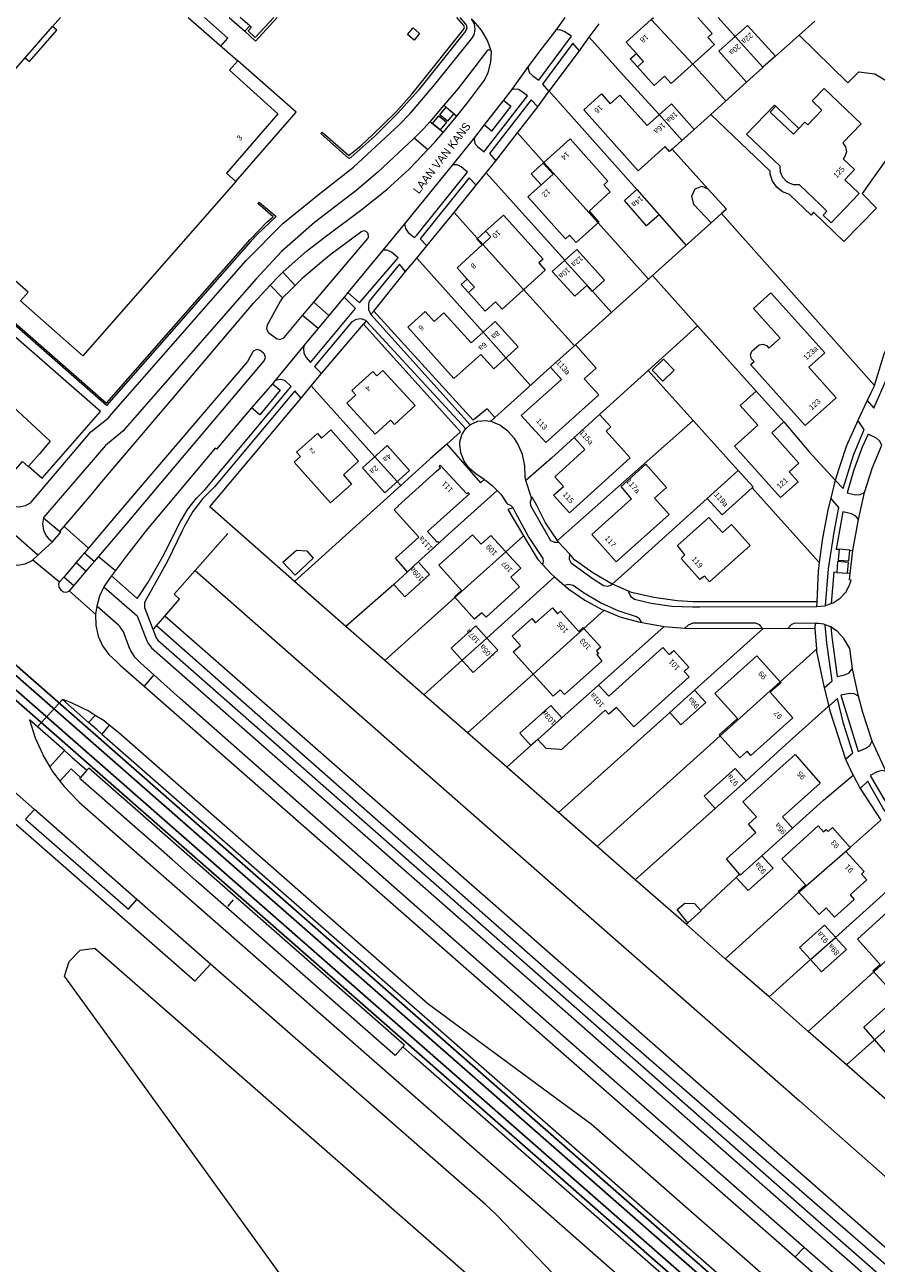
# Model space of a CAD drawing. Header units: metres. Extents: x 83575 to 86200, y 450600 to 453750.
# Tile 23 of 94: x 84604 to 84762, y 451069 to 451299. Entities that reach past the tile are written whole.
import ezdxf
from ezdxf.enums import TextEntityAlignment as Align

# ---------------------------------------------------------------- set-up
doc = ezdxf.new("R2010")
doc.units = ezdxf.units.M
for name, color, linetype, lineweight in [('gw-bs-grondwerklijn', 253, 'Continuous', 18), ('kd-bs-kadastralegrens', 253, 'Continuous', 18), ('og-bs-bebouwing', 253, 'Continuous', 18), ('og-bs-huisnummer', 253, 'Continuous', 18), ('og-bs-spoor HTM', 253, 'Continuous', 25), ('og-bs-straatnaam', 253, 'Continuous', 25), ('vh-bs-randverharding', 253, 'Continuous', 18)]:
    doc.layers.add(name, color=color, linetype=linetype, lineweight=lineweight)
doc.styles.add('Styledgn001', font='dgn001.shx')

msp = doc.modelspace()

# ---------------------------------------------------------------- linework, layer by layer
at = {"layer": 'gw-bs-grondwerklijn'}
for p, q in [((84750.2, 451299.3), (84747.27, 451296.71)), ((84700.91, 451286.34), (84706.54, 451293.85)), ((84700.89, 451286.31), (84700.91, 451286.34)), ((84695.04, 451278.6), (84698.8, 451283.41)), ((84730.92, 451282.03), (84727.85, 451279.25)), ((84678.4, 451275.49), (84675.85, 451277.65)), ((84691, 451273.43), (84695.04, 451278.6)), ((84723.76, 451275.59), (84730.36, 451268.25)), ((84683.27, 451263.85), (84687.35, 451268.9)), ((84678.24, 451257.63), (84683.27, 451263.85)), ((84732.92, 451263.66), (84761.28, 451231.73)), ((84668.39, 451245.56), (84674.26, 451252.88)), ((84668.39, 451245.56), (84667.85, 451244.89)), ((84658.69, 451233.94), (84666.46, 451243.12)), ((84666.98, 451243.73), (84666.46, 451243.12)), ((84702.68, 451202.68), (84702.49, 451202.97)), ((84756.7, 451201.18), (84754.71, 451201.35)), ((84635.22, 451197.42), (84707.22, 451134.25)), ((84663.21, 451187.05), (84653.69, 451195.39)), ((84754.26, 451197.08), (84756.25, 451196.9)), ((84750.55, 451191.58), (84750.49, 451190.73)), ((84705.69, 451118.78), (84628.05, 451187.14)), ((84670.44, 451180.73), (84663.21, 451187.05)), ((84726.1, 451186.71), (84740.52, 451186.65)), ((84750.28, 451187.6), (84750.22, 451186.68)), ((84677.7, 451174.38), (84670.44, 451180.73)), ((84685.79, 451167.29), (84677.7, 451174.38)), ((84610.65, 451173.49), (84615.48, 451169.2)), ((84610.99, 451164.02), (84606.01, 451168.41)), ((84693.07, 451160.92), (84685.79, 451167.29)), ((84702.63, 451152.56), (84693.07, 451160.92)), ((84758.62, 451157), (84762.42, 451151.13)), ((84709.84, 451146.25), (84702.63, 451152.56)), ((84716.9, 451140.05), (84709.84, 451146.25)), ((84726.33, 451131.79), (84716.9, 451140.05)), ((84733.6, 451125.41), (84726.33, 451131.79)), ((84741.71, 451118.31), (84733.6, 451125.41)), ((84788.81, 451046.47), (84705.69, 451118.78)), ((84749, 451111.91), (84741.71, 451118.31)), ((84756.07, 451105.72), (84749, 451111.91)), ((84764.13, 451098.67), (84756.07, 451105.72)), ((84746.57, 451070.09), (84748.24, 451071.86))]:
    msp.add_line(p, q, dxfattribs=at)
for points in [[(84747.27, 451296.71), (84756.34, 451287.87), (84758.4, 451289.93), (84761.32, 451289.57), (84772.81, 451282.65)], [(84528.45, 451290.78), (84540.89, 451280.38), (84562.93, 451261.3), (84590.32, 451238.1), (84608.37, 451221.42)], [(84778.54, 451268.74), (84771.75, 451272.01), (84766.28, 451277.61), (84761.4, 451270.74), (84759, 451267.35), (84761.62, 451264.64), (84755.58, 451258.46), (84749.98, 451263.87), (84749.51, 451263.35), (84745.49, 451267.15), (84744.22, 451267.66), (84743.15, 451268.51), (84742.37, 451269.63), (84741.95, 451270.93), (84741.89, 451271.51), (84730.92, 451282.03)], [(84761.28, 451231.73), (84763.09, 451237.64), (84768.08, 451248.29), (84773.58, 451259.27), (84778.54, 451268.74)], [(84690.86, 451225.82), (84689.42, 451227.44), (84686.81, 451225.31), (84668.39, 451245.56)], [(84666.46, 451243.12), (84684.45, 451223.15), (84681.91, 451220.88)], [(84761.28, 451231.73), (84760.57, 451230.4), (84759.9, 451228.97)], [(84653.69, 451195.39), (84638, 451209.23), (84654.89, 451229.4)], [(84690.04, 451225.1), (84690.1, 451225.15), (84690.86, 451225.82)], [(84758.18, 451225.24), (84755.99, 451220.43), (84753.97, 451214.2)], [(84608.37, 451221.42), (84606.35, 451219.09), (84604.37, 451216.84), (84604.34, 451216.8)], [(84681.91, 451220.88), (84688.18, 451213.7), (84688.86, 451214.3)], [(84702.49, 451202.97), (84700.25, 451206.26), (84698.62, 451209.45), (84697.79, 451211.01), (84697.67, 451210.9)], [(84694.22, 451209.05), (84693.23, 451208.73), (84696.16, 451203.85)], [(84753.15, 451210.81), (84752.63, 451208.66), (84751.54, 451203.02), (84751.04, 451198.93)], [(84696.16, 451203.85), (84698.69, 451199.63), (84698.8, 451199.49), (84699.74, 451198.46)], [(84712.62, 451194.87), (84709.03, 451196.97), (84705.65, 451199.42), (84704.67, 451200.5)], [(84629.63, 451188.94), (84632.37, 451192.1), (84631.36, 451193.03), (84635.22, 451197.42)], [(84751.04, 451198.93), (84750.85, 451197.32), (84750.55, 451191.58), (84728.82, 451191.59), (84727.6, 451191.61), (84727.59, 451191.61), (84724.67, 451191.8), (84720.33, 451192.43), (84716.21, 451193.37), (84715.67, 451193.58), (84715.61, 451193.61)], [(84703.75, 451194.65), (84703.91, 451194.51), (84704.57, 451193.97), (84707.54, 451191.92), (84710.71, 451190.2), (84711.1, 451190.04)], [(84805.87, 451034.49), (84707.56, 451120.69), (84629.63, 451188.94)], [(84711.1, 451190.04), (84714.05, 451188.85), (84717.52, 451187.87), (84718.13, 451187.78)], [(84745.25, 451186.73), (84750.22, 451186.68), (84750.5, 451182.81)], [(84750.5, 451182.81), (84750.53, 451182.42), (84751.96, 451175.64)], [(84752.78, 451172.24), (84753.02, 451171.39), (84755.9, 451162.41)], [(84617.95, 451167.09), (84700.19, 451095.07), (84738.52, 451061.51)], [(84707.22, 451134.25), (84747.39, 451099.04), (84811.18, 451042.68)], [(84616.64, 451127.35), (84760.35, 451001.6), (84761.58, 450999.24), (84761.39, 450996.39), (84759.25, 450994.65), (84745.97, 450988.55), (84720.21, 450976.71), (84717.67, 450976.47), (84715.2, 450978.12), (84621.32, 451107.96), (84611.01, 451122.15), (84611.9, 451124.87), (84613.9, 451126.98), (84616.64, 451127.35)], [(84733.75, 451056.44), (84695.67, 451089.85), (84676.02, 451107.07), (84673.75, 451109.03)]]:
    msp.add_lwpolyline(points, dxfattribs=at)
at = {"layer": 'kd-bs-kadastralegrens'}
for p, q in [((84735.43, 451296.47), (84732.25, 451300)), ((84742.88, 451292.84), (84747.27, 451296.71)), ((84733.69, 451284.54), (84727.56, 451291.38)), ((84730.92, 451282.03), (84737.55, 451288.04)), ((84700.91, 451286.34), (84717.21, 451268.07)), ((84695.04, 451278.6), (84699.95, 451273.13)), ((84703.81, 451254.98), (84689.21, 451271.2)), ((84683.27, 451263.85), (84688.62, 451257.91)), ((84710, 451261.92), (84719.38, 451251.48)), ((84721.3, 451263.41), (84726.31, 451257.71)), ((84688.65, 451241.62), (84676.35, 451255.37)), ((84705.81, 451239.26), (84720.1, 451252.12)), ((84696.19, 451249.53), (84705.61, 451239.09)), ((84712.51, 451245.3), (84708.96, 451249.25)), ((84697.47, 451231.77), (84692.9, 451236.87)), ((84719.27, 451234.52), (84710.28, 451226.36)), ((84668.58, 451218.52), (84656.78, 451231.66)), ((84673.38, 451213.18), (84653.69, 451195.39)), ((84738.6, 451212.78), (84751.04, 451198.93)), ((84635.22, 451197.42), (84641.28, 451204.27)), ((84696.16, 451203.85), (84692.88, 451200.9)), ((84701.92, 451196.24), (84689.36, 451184.9)), ((84672.08, 451194.85), (84663.21, 451187.05)), ((84683.45, 451192.42), (84670.44, 451180.73)), ((84627.58, 451186.58), (84629.63, 451188.94)), ((84711.1, 451190.04), (84707.36, 451186.68)), ((84722.26, 451187.05), (84710.06, 451176.13)), ((84727.91, 451175.24), (84740.63, 451186.66)), ((84750.5, 451182.81), (84743.8, 451176.78)), ((84684.77, 451180.76), (84677.7, 451174.38)), ((84697.94, 451178.21), (84685.79, 451167.29)), ((84702.63, 451152.56), (84723.3, 451171.11)), ((84732.64, 451166.75), (84709.84, 451146.25)), ((84697.54, 451164.93), (84693.07, 451160.92)), ((84731.74, 451153.26), (84716.9, 451140.05)), ((84754.01, 451129.37), (84769.04, 451142.88)), ((84729.07, 451134.36), (84735.62, 451140.5)), ((84733.6, 451125.41), (84747.26, 451137.75)), ((84642.31, 451136.34), (84641.22, 451135.1)), ((84726.33, 451131.79), (84726.63, 451132.07)), ((84741.71, 451118.31), (84749.41, 451125.23)), ((84761.13, 451123), (84749, 451111.91)), ((84761.3, 451110.38), (84756.07, 451105.72))]:
    msp.add_line(p, q, dxfattribs=at)
for points in [[(84708.37, 451296.35), (84714.74, 451289.22), (84721.33, 451282.01)], [(84728.44, 451242.83), (84720.1, 451252.12), (84730.97, 451261.91)], [(84727.63, 451225.26), (84719.27, 451234.52), (84728.44, 451242.83), (84739.31, 451230.71)], [(84690.86, 451225.82), (84694.4, 451228.99), (84701.18, 451235.13)], [(84702.49, 451202.97), (84727.63, 451225.26), (84736, 451215.98)], [(84744.46, 451224.98), (84749.13, 451219.46), (84753.97, 451214.2)], [(84681.91, 451220.88), (84678.86, 451218.14), (84673.38, 451213.18), (84672.73, 451213.91)], [(84705.55, 451222.08), (84701.38, 451218.29), (84696.6, 451214.12)], [(84691.26, 451212.29), (84681.56, 451203.55), (84680.51, 451202.56)], [(84712.62, 451194.87), (84715.43, 451197.42), (84730.25, 451210.8)], [(84752.78, 451172.24), (84752.71, 451172.22), (84744.84, 451165.15), (84737.46, 451158.39)], [(84746.06, 451149.63), (84751.81, 451154.83), (84757.31, 451159.43)], [(84756.77, 451146.06), (84756.88, 451146.14), (84762.42, 451151.13)]]:
    msp.add_lwpolyline(points, dxfattribs=at)
at = {"layer": 'og-bs-bebouwing'}
for p, q in [((84603.72, 451292.55), (84608.79, 451298.32)), ((84641.32, 451296.18), (84636.98, 451300)), ((84644.46, 451297.49), (84645.37, 451298.46)), ((84719.87, 451299.65), (84727.56, 451291.38)), ((84640.03, 451294.7), (84641.32, 451296.18)), ((84735.43, 451296.47), (84740.55, 451290.77)), ((84653.98, 451282.46), (84643.16, 451291.96)), ((84715.97, 451292.32), (84717.1, 451293.31)), ((84715.97, 451292.32), (84717.28, 451290.85)), ((84642.77, 451269.6), (84653.98, 451282.46)), ((84742.96, 451283.55), (84747.24, 451279.43)), ((84721.33, 451282.01), (84725.58, 451277.22)), ((84727.85, 451279.25), (84723.76, 451275.59)), ((84699.8, 451272.99), (84697.57, 451270.99)), ((84699.95, 451273.13), (84710, 451261.92)), ((84697.57, 451270.99), (84699.41, 451268.95)), ((84687.48, 451258.91), (84689.11, 451260.39)), ((84688.51, 451257.81), (84687.48, 451258.91)), ((84688.51, 451257.81), (84688.62, 451257.91)), ((84688.62, 451257.91), (84696.19, 451249.53)), ((84703.77, 451254.94), (84708.95, 451249.24)), ((84684.62, 451250.5), (84685.71, 451251.49)), ((84685.94, 451249), (84684.62, 451250.5)), ((84688.65, 451241.62), (84692.9, 451236.87)), ((84668.58, 451218.52), (84672.73, 451213.91)), ((84683.45, 451192.42), (84692.88, 451200.9)), ((84674.67, 451197.2), (84676.63, 451199.03)), ((84697.94, 451178.21), (84707.36, 451186.68)), ((84684.77, 451180.76), (84689.36, 451184.9)), ((84732.64, 451166.75), (84743.8, 451176.78)), ((84698.84, 451166.09), (84703.3, 451170.07)), ((84747.26, 451137.75), (84756.77, 451146.06)), ((84761.13, 451123), (84770.47, 451131.48)), ((84749.41, 451125.23), (84754.01, 451129.37)), ((84761.3, 451110.38), (84767.09, 451115.59))]:
    msp.add_line(p, q, dxfattribs=at)
for points in [[(84633.96, 451300), (84643.16, 451291.96), (84641.65, 451290.24), (84650.58, 451282.15), (84641.08, 451271.13), (84642.77, 451269.6), (84614.43, 451237.24), (84602.82, 451247.44), (84604.24, 451249.03), (84584, 451266.75), (84591.65, 451275.26), (84589.97, 451276.83), (84603.72, 451292.55), (84604.52, 451291.86), (84609.58, 451297.63), (84608.79, 451298.32), (84610.26, 451300)], [(84650.45, 451300), (84646.42, 451295.63), (84644.46, 451297.49)], [(84645.37, 451298.46), (84645.67, 451298.19), (84645.06, 451297.54), (84646.4, 451296.27), (84649.83, 451300)], [(84684.33, 451300), (84685.39, 451298.8), (84685.51, 451298.65), (84685.65, 451298.05), (84685.4, 451297.49), (84676.85, 451286.76), (84676.67, 451286.55), (84672.83, 451282.26), (84668.57, 451277.98), (84664.1, 451274.04), (84663.76, 451273.83), (84658.55, 451278.47), (84658.79, 451278.74), (84663.78, 451274.38), (84666.02, 451276.28), (84668.23, 451278.3), (84672.52, 451282.53), (84675.46, 451285.77), (84676.48, 451287.07), (84685.09, 451297.82), (84685.21, 451298.27), (84685.08, 451298.55), (84683.8, 451300)], [(84728.52, 451300), (84731.18, 451297.04), (84730.37, 451296.32), (84731.58, 451294.98), (84723.54, 451287.77), (84722.34, 451289.11), (84720.42, 451287.38), (84717.28, 451290.85), (84718.4, 451291.87), (84717.1, 451293.31), (84715.19, 451295.43), (84719.87, 451299.65), (84720.26, 451300)], [(84737.73, 451298.53), (84742.88, 451292.84), (84740.55, 451290.77), (84740.57, 451290.75), (84737.55, 451288.04), (84732.41, 451293.76), (84735.43, 451296.47), (84737.73, 451298.53)], [(84675.7, 451298.07), (84676.89, 451297.04), (84675.85, 451295.8), (84674.67, 451296.85), (84675.7, 451298.07)], [(84575.35, 451266.53), (84618.81, 451228.45), (84645.43, 451258.81), (84648.57, 451262.02), (84649.69, 451263.04), (84646.9, 451265.5), (84647.13, 451265.76), (84650.25, 451263.08), (84646.76, 451259.73), (84645.66, 451258.55), (84618.82, 451228.01), (84574.85, 451266.53), (84600.33, 451295.74), (84600.5, 451295.59), (84600.64, 451295.47), (84575.35, 451266.53)], [(84747.24, 451279.43), (84748.35, 451280.6), (84748.89, 451280.08), (84751.51, 451282.79), (84749.71, 451284.53), (84751.94, 451286.84), (84758.78, 451280.27), (84755.4, 451276.75), (84755.91, 451276), (84756.06, 451275.1), (84755.8, 451274.22), (84755.48, 451273.78), (84757.56, 451271.78), (84755.75, 451269.9), (84758.42, 451267.36), (84753.25, 451261.93), (84751.78, 451263.35), (84752.44, 451264.06), (84751.25, 451265.23), (84747.37, 451268.94), (84747.36, 451268.94), (84746.24, 451268.98), (84745.2, 451269.41), (84745.02, 451269.52), (84744.26, 451270.31), (84743.83, 451271.32), (84743.78, 451272.42), (84737.55, 451278.39), (84742.73, 451283.77), (84742.96, 451283.55), (84741.9, 451282.43), (84746.22, 451278.36), (84747.24, 451279.43)], [(84723.76, 451275.59), (84723.27, 451275.15), (84722.46, 451276.06), (84717.43, 451271.54), (84707.33, 451282.9), (84710.61, 451285.82), (84712.26, 451283.99), (84714.05, 451285.59), (84719.09, 451280), (84723.59, 451284.02), (84727.85, 451279.25)], [(84711.81, 451269.67), (84711.06, 451268.98), (84712.26, 451267.64), (84708.32, 451264.11), (84710.15, 451262.06), (84705.91, 451258.26), (84704.71, 451259.6), (84703.96, 451258.93), (84696.95, 451266.75), (84701.64, 451270.95), (84699.8, 451272.99), (84699.95, 451273.13), (84704.79, 451277.47), (84711.81, 451269.67)], [(84732.92, 451263.66), (84730.97, 451261.91), (84727.77, 451265.34), (84727.4, 451266.86), (84728.01, 451268.21), (84729.27, 451268.72), (84730.36, 451268.25)], [(84717.21, 451268.07), (84721.3, 451263.41), (84718.99, 451261.39), (84714.9, 451266.04), (84717.21, 451268.07)], [(84730.36, 451268.25), (84733.79, 451264.44), (84732.92, 451263.66)], [(84692.44, 451263.37), (84699.79, 451255.18), (84698.99, 451254.47), (84700.2, 451253.13), (84692.19, 451245.92), (84690.99, 451247.26), (84689.07, 451245.53), (84685.94, 451249), (84687.05, 451250.01), (84685.71, 451251.49), (84683.83, 451253.56), (84688.51, 451257.81)], [(84688.62, 451257.91), (84690.13, 451259.29), (84689.11, 451260.39), (84692.44, 451263.37)], [(84706.03, 451257), (84711.21, 451251.3), (84708.96, 451249.25), (84708.95, 451249.24), (84708.9, 451249.2), (84707.89, 451250.31), (84705.67, 451248.29), (84701.5, 451252.88), (84706.03, 451257)], [(84749.1, 451235.12), (84754.16, 451229.47), (84748.42, 451224.34), (84738.3, 451235.62), (84738.93, 451236.18), (84738.46, 451236.71), (84738.3, 451237.41), (84738.53, 451238.08), (84739.85, 451239.26), (84740.55, 451239.43), (84741.24, 451239.18), (84741.7, 451238.67), (84743.75, 451240.52), (84738.81, 451246.04), (84742.06, 451248.96), (84752.07, 451237.8), (84749.1, 451235.12)], [(84688.65, 451241.62), (84690.9, 451243.64), (84695.16, 451238.89), (84690.63, 451234.84), (84688.22, 451237.52), (84683.25, 451233.03), (84674.68, 451242.54), (84677.94, 451245.46), (84679.6, 451243.62), (84681.39, 451245.23), (84686.43, 451239.63), (84688.65, 451241.62)], [(84710.12, 451229.98), (84700.3, 451221.15), (84695.75, 451226.2), (84703.19, 451232.88), (84701.18, 451235.13), (84705.81, 451239.26), (84709.66, 451234.97), (84707.43, 451232.97), (84710.12, 451229.98)], [(84722.16, 451236.65), (84724.14, 451234.6), (84722, 451232.54), (84720.02, 451234.59), (84722.16, 451236.65)], [(84668.93, 451233.51), (84670.07, 451234.54), (84676.07, 451228.02), (84672.21, 451224.5), (84671.46, 451225.32), (84668.63, 451222.74), (84663.38, 451228.49), (84665.03, 451230.01), (84664.34, 451230.83), (84668.2, 451234.32), (84668.93, 451233.51)], [(84739.31, 451230.71), (84744.46, 451224.98), (84742.22, 451222.98), (84747.25, 451217.36), (84745.46, 451215.72), (84747.09, 451213.88), (84743.83, 451210.99), (84735.29, 451220.51), (84739.61, 451224.4), (84736.34, 451228.04), (84739.31, 451230.71)], [(84715.97, 451218.3), (84704.7, 451208.13), (84701.75, 451211.37), (84703.56, 451213.02), (84701.97, 451214.8), (84707.56, 451219.85), (84705.55, 451222.08), (84710.28, 451226.36), (84712.35, 451224.08), (84711.47, 451223.29), (84715.97, 451218.3)], [(84660.39, 451223.52), (84665.58, 451217.69), (84662.74, 451215.16), (84664.27, 451213.45), (84660.37, 451209.97), (84653.64, 451217.52), (84654.79, 451218.56), (84654.07, 451219.35), (84657.93, 451222.81), (84658.68, 451221.98), (84660.39, 451223.52)], [(84670.87, 451220.58), (84675.02, 451215.97), (84670.43, 451211.85), (84666.29, 451216.46), (84670.87, 451220.58)], [(84676.63, 451199.03), (84678.73, 451196.7), (84674.15, 451192.56), (84672.08, 451194.85), (84674.67, 451197.2), (84672.42, 451199.73), (84676.73, 451203.6), (84672.16, 451208.66), (84672.97, 451209.4), (84672.93, 451209.44), (84680.01, 451215.82), (84680.74, 451216.49), (84680.49, 451216.77), (84680.72, 451216.99), (84685.65, 451211.64), (84685.92, 451211.87), (84686.12, 451211.63), (84678.36, 451204.67), (84680.15, 451202.67), (84680.29, 451202.8), (84680.51, 451202.56), (84676.63, 451199.03)], [(84723.18, 451207.83), (84713.36, 451199.02), (84708.81, 451204.07), (84716.21, 451210.73), (84714.25, 451212.99), (84718.88, 451217.13), (84722.71, 451212.8), (84720.47, 451210.81), (84723.18, 451207.83)], [(84738.6, 451212.78), (84733.02, 451207.74), (84730.25, 451210.8), (84736, 451215.98), (84738.76, 451212.92), (84738.6, 451212.78)], [(84738.22, 451202.07), (84730.69, 451195.34), (84729.73, 451196.4), (84728.88, 451195.77), (84725.42, 451199.66), (84726.12, 451200.34), (84724.72, 451202.06), (84730.52, 451207.27), (84733.06, 451204.45), (84734.73, 451205.96), (84738.22, 451202.07)], [(84692.88, 451200.9), (84695.64, 451197.86), (84693.81, 451196.18), (84695.43, 451194.38), (84689.21, 451188.76), (84688.43, 451189.59), (84687.1, 451188.38), (84683.34, 451192.53), (84684.67, 451193.73), (84680.48, 451198.4), (84686.7, 451204.05), (84688.29, 451202.28), (84690.12, 451203.94), (84692.88, 451200.9)], [(84657.17, 451199.71), (84653.82, 451196.54), (84651.54, 451198.94), (84654.04, 451201.17), (84655.98, 451201.07), (84657.17, 451199.71)], [(84707.36, 451186.68), (84710.51, 451183.17), (84709.69, 451182.49), (84710.05, 451182.03), (84709.76, 451181.81), (84710.69, 451180.62), (84703.78, 451174.39), (84702.98, 451175.31), (84701.64, 451174.09), (84697.94, 451178.21), (84694.25, 451182.32), (84695.59, 451183.51), (84694.03, 451185.24), (84697.68, 451188.53), (84698.4, 451187.72), (84701.54, 451190.51), (84702.49, 451189.38), (84703.01, 451189.86), (84706.43, 451186.12), (84707.22, 451186.84), (84707.36, 451186.68)], [(84689.36, 451184.9), (84691.39, 451182.65), (84686.82, 451178.5), (84682.73, 451183.02), (84687.33, 451187.15), (84689.36, 451184.9)], [(84726.88, 451177.7), (84716.61, 451168.45), (84713.42, 451171.99), (84711.99, 451170.74), (84711.28, 451171.52), (84703.12, 451164.18), (84702.98, 451164.19), (84700.35, 451164.4), (84698.84, 451166.09), (84697.54, 451164.93), (84695.49, 451167.23), (84701.21, 451172.36), (84703.3, 451170.07), (84710.06, 451176.13), (84712.01, 451174.13), (84722.01, 451183.14), (84723.16, 451181.84), (84724.05, 451182.61), (84726.83, 451179.5), (84725.98, 451178.69), (84726.91, 451177.71), (84726.88, 451177.7)], [(84743.8, 451176.78), (84743.94, 451176.64), (84741.93, 451174.83), (84746.11, 451170.12), (84738.31, 451163.13), (84737.65, 451163.89), (84736.3, 451162.66), (84732.47, 451166.94), (84735.89, 451169.95), (84731.68, 451174.63), (84739.47, 451181.61), (84743.8, 451176.78)], [(84729.97, 451172.93), (84725.37, 451168.8), (84723.3, 451171.11), (84727.91, 451175.24), (84729.97, 451172.93)], [(84740.39, 451144.52), (84742.47, 451142.21), (84737.85, 451138.04), (84735.62, 451140.5), (84736.23, 451141.06), (84733.79, 451143.95), (84739.26, 451148.85), (84737.9, 451150.36), (84739.39, 451151.7), (84736.85, 451154.53), (84744.34, 451161.28), (84746.54, 451163.26), (84751.22, 451157.99), (84744.22, 451151.7), (84746.06, 451149.63), (84740.39, 451144.52)], [(84737.46, 451158.39), (84731.74, 451153.26), (84729.68, 451155.58), (84735.4, 451160.71), (84737.46, 451158.39)], [(84755.93, 451145.31), (84759.34, 451141.56), (84758.85, 451141.12), (84759.84, 451140.01), (84756.77, 451137.24), (84757.52, 451136.42), (84753.86, 451133.12), (84752.31, 451134.82), (84750.99, 451133.63), (84747.13, 451137.89), (84748.46, 451139.1), (84744.1, 451143.95), (84750.85, 451150.03), (84751.81, 451148.97), (84752.3, 451149.39), (84752.66, 451148.99), (84753.48, 451149.72), (84756.77, 451146.06), (84755.93, 451145.31)], [(84736.23, 451141.06), (84736.37, 451140.9), (84740.39, 451144.52)], [(84729.13, 451134.29), (84726.65, 451132.04), (84726.63, 451132.07), (84724.67, 451134.55), (84726.1, 451135.71), (84727.87, 451135.67), (84729.07, 451134.36), (84729.13, 451134.29)], [(84770.47, 451131.48), (84773.24, 451128.44), (84771.42, 451126.78), (84773.04, 451125), (84766.83, 451119.4), (84766.09, 451120.22), (84764.74, 451119), (84760.99, 451123.16), (84762.33, 451124.35), (84758.12, 451129.03), (84764.31, 451134.66), (84765.91, 451132.89), (84767.69, 451134.53), (84770.47, 451131.48)], [(84754.01, 451129.37), (84756.06, 451127.12), (84751.46, 451122.95), (84749.41, 451125.23), (84747.38, 451127.49), (84751.97, 451131.62), (84754.01, 451129.38), (84754.01, 451129.37)], [(84767.09, 451115.59), (84769.09, 451113.29), (84763.32, 451108.05), (84759.31, 451112.68), (84765.08, 451117.91), (84767.09, 451115.59)]]:
    msp.add_lwpolyline(points, dxfattribs=at)
at = {"layer": 'og-bs-spoor HTM'}
for points in [[(84532.4, 451238.92), (84850, 450960.48)], [(84533.34, 451240), (84850, 450962.39)], [(84850, 450957.8), (84532.17, 451236.43)], [(84850, 450955.89), (84531.23, 451235.35)]]:
    msp.add_lwpolyline(points, dxfattribs=at)
at = {"layer": 'vh-bs-randverharding'}
for p, q in [((84641.57, 451300), (84644.46, 451297.49)), ((84645.37, 451298.46), (84643.59, 451300)), ((84703.81, 451300), (84702.17, 451297.68)), ((84708.37, 451296.35), (84710.17, 451298.83)), ((84702.17, 451297.68), (84699.22, 451293.8)), ((84706.54, 451293.85), (84708.37, 451296.35)), ((84699.22, 451293.8), (84697.02, 451290.9)), ((84697.02, 451290.9), (84693.96, 451286.57)), ((84692.45, 451284.65), (84688.86, 451280.08)), ((84693.96, 451286.57), (84692.45, 451284.65)), ((84692.45, 451284.65), (84693.79, 451283.56)), ((84698.8, 451283.41), (84700.89, 451286.31)), ((84681.37, 451283.73), (84678.76, 451280.68)), ((84681.37, 451283.73), (84683.8, 451281.72)), ((84681.28, 451278.67), (84678.76, 451280.68)), ((84681.28, 451278.67), (84683.8, 451281.72)), ((84688.86, 451280.08), (84687.04, 451277.76)), ((84687.04, 451277.76), (84683, 451272.7)), ((84689.21, 451271.2), (84691, 451273.43)), ((84683, 451272.7), (84674.06, 451261.73)), ((84687.35, 451268.9), (84689.21, 451271.2)), ((84674.06, 451261.73), (84670.08, 451256.85)), ((84676.35, 451255.37), (84678.24, 451257.63)), ((84670.08, 451256.85), (84663.57, 451249.02)), ((84674.26, 451252.88), (84676.35, 451255.37)), ((84653.79, 451250.31), (84651.53, 451252.78)), ((84646.57, 451251.53), (84621.82, 451223.28)), ((84649.19, 451250.34), (84651.47, 451248.02)), ((84662.91, 451248.14), (84660.04, 451244.7)), ((84663.57, 451249.02), (84662.91, 451248.14)), ((84657.24, 451247.18), (84660.04, 451244.7)), ((84658.05, 451242.3), (84655.16, 451244.71)), ((84660.04, 451244.7), (84655.49, 451239.22)), ((84685.45, 451223.71), (84666.98, 451243.73)), ((84667.85, 451244.89), (84686.29, 451224.43)), ((84655.49, 451239.22), (84650.02, 451232.6)), ((84656.78, 451231.66), (84658.69, 451233.94)), ((84649.57, 451232.07), (84645.73, 451227.57)), ((84650.02, 451232.6), (84649.57, 451232.07)), ((84649.57, 451232.07), (84651.01, 451230.88)), ((84654.89, 451229.4), (84656.78, 451231.66)), ((84759.9, 451228.97), (84758.18, 451225.24)), ((84621.82, 451223.28), (84618.63, 451220.61)), ((84685.45, 451223.71), (84686.29, 451224.43)), ((84618.63, 451220.61), (84607.54, 451207.72)), ((84697.67, 451210.9), (84696.6, 451214.12)), ((84753.97, 451214.2), (84753.15, 451210.81)), ((84758.29, 451206.89), (84759.39, 451211.89)), ((84607.12, 451207.17), (84610.17, 451204.68)), ((84757.24, 451201.13), (84758.29, 451206.89)), ((84610.92, 451205.56), (84615.45, 451201.59)), ((84606.08, 451200.25), (84608.76, 451202.72)), ((84704.67, 451200.5), (84702.68, 451202.68)), ((84605.14, 451199.41), (84606.08, 451200.25)), ((84614.72, 451200.73), (84616.57, 451199.11)), ((84617.34, 451200.02), (84620.45, 451197.41)), ((84756.7, 451201.18), (84757.24, 451201.13)), ((84756.75, 451196.86), (84757.24, 451201.13)), ((84605.14, 451199.41), (84610.1, 451195.3)), ((84613.16, 451198.89), (84610.86, 451196.19)), ((84612.77, 451194.6), (84615.03, 451197.3)), ((84613.16, 451198.89), (84615.03, 451197.3)), ((84612.77, 451194.6), (84610.86, 451196.19)), ((84701.92, 451196.24), (84703.75, 451194.65)), ((84756.75, 451196.86), (84756.25, 451196.9)), ((84611.87, 451193.64), (84616.77, 451189.35)), ((84617, 451190.82), (84616.77, 451189.35)), ((84752.17, 451190.9), (84753.22, 451191.27)), ((84722.26, 451187.05), (84726.1, 451186.71)), ((84740.52, 451186.65), (84740.63, 451186.66)), ((84740.63, 451186.66), (84745.25, 451186.73)), ((84753.18, 451186.98), (84752.14, 451187.37)), ((84621.35, 451179.88), (84625.78, 451175.99)), ((84757.16, 451179.15), (84757.18, 451179.19)), ((84758.3, 451174.13), (84757.18, 451179.19)), ((84627.61, 451178.04), (84625.78, 451175.99)), ((84751.96, 451175.64), (84752.78, 451172.24)), ((84610.65, 451173.49), (84606.01, 451168.41)), ((84615.48, 451169.2), (84616.7, 451170.55)), ((84619.32, 451168.73), (84617.95, 451167.09)), ((84608.3, 451160.98), (84610.99, 451164.02)), ((84610.99, 451164.02), (84612.46, 451162.73)), ((84612.46, 451162.73), (84615.16, 451160.36)), ((84615.16, 451160.36), (84614, 451159.03)), ((84617.41, 451155.7), (84614.04, 451158.66)), ((84757.31, 451159.43), (84758.62, 451157)), ((84605.45, 451153.09), (84601.17, 451156.85)), ((84623.09, 451150.71), (84617.41, 451155.7)), ((84624.43, 451136.4), (84605.45, 451153.09)), ((84627.46, 451146.88), (84623.09, 451150.71)), ((84631.06, 451143.72), (84627.46, 451146.88)), ((84635.46, 451139.85), (84631.06, 451143.72)), ((84638.08, 451124.4), (84624.43, 451136.4)), ((84704.49, 451117.5), (84751.96, 451075.82))]:
    msp.add_line(p, q, dxfattribs=at)
for points in [[(84617.7, 451226.89), (84591.59, 451249.7), (84571.97, 451266.83), (84534.03, 451300)], [(84673.05, 451280.01), (84675.18, 451282.25), (84679.7, 451287.55), (84686.59, 451296.14), (84686.99, 451296.79), (84687.22, 451297.81), (84687.06, 451298.85), (84686.52, 451299.76)], [(84690.23, 451293.62), (84689.49, 451295.72), (84688.39, 451297.65), (84686.96, 451299.35), (84686.52, 451299.76)], [(84697.02, 451290.9), (84697.01, 451290.5), (84697.28, 451289.73), (84697.87, 451289.18), (84699.01, 451288.37), (84705.05, 451296.52), (84703.71, 451297.44), (84702.88, 451297.73), (84702.17, 451297.68)], [(84689.35, 451293.76), (84684.01, 451286.82), (84681.37, 451283.73)], [(84690.23, 451293.62), (84690.09, 451293.9), (84689.68, 451294.02), (84689.35, 451293.76)], [(84706.54, 451293.85), (84705.32, 451295.25), (84699.71, 451287.63), (84699.71, 451287.62), (84700.89, 451286.31)], [(84688.91, 451288.39), (84689.62, 451289.83), (84690.12, 451291.7), (84690.23, 451293.62)], [(84683.8, 451281.72), (84685.93, 451284.45), (84688.91, 451288.39)], [(84687.04, 451277.76), (84686.99, 451277.43), (84687.14, 451276.66), (84687.65, 451276.07), (84688.86, 451275.09), (84689.2, 451275.53), (84696.92, 451285.49), (84695.89, 451286.23), (84695.24, 451286.67), (84694.45, 451286.74), (84693.96, 451286.57)], [(84698.8, 451283.41), (84697.6, 451284.73), (84689.85, 451274.78), (84691, 451273.43)], [(84680.63, 451281.96), (84681.79, 451283.38), (84683.21, 451282.18), (84682.05, 451280.77), (84680.63, 451281.96)], [(84693.79, 451283.56), (84690.25, 451278.94), (84688.86, 451280.08)], [(84619.1, 451225.66), (84620.13, 451226.85), (84631.6, 451239.98), (84644.71, 451254.93), (84651.53, 451261.78), (84658.4, 451267.33), (84664.64, 451272.26), (84673.05, 451280.01)], [(84678.76, 451280.68), (84677.69, 451279.43), (84675.85, 451277.65)], [(84681.88, 451280.57), (84680.71, 451279.16), (84679.28, 451280.33), (84680.46, 451281.74), (84681.88, 451280.57)], [(84675.85, 451277.65), (84669.14, 451271.31), (84665.04, 451267.87), (84657.41, 451261.98), (84651.26, 451256.59), (84646.57, 451251.53)], [(84649.19, 451250.34), (84650.86, 451252.11), (84651.53, 451252.78), (84651.57, 451252.81), (84655.91, 451256.64), (84659.63, 451259.53), (84666.46, 451264.63), (84670.89, 451268.14), (84674.98, 451271.88), (84679.73, 451276.91), (84681.28, 451278.67)], [(84674.06, 451261.73), (84674.24, 451260.86), (84674.79, 451260.1), (84675.95, 451259.19), (84676.35, 451259.63), (84685.48, 451270.94), (84685.8, 451271.31), (84684.6, 451272.31), (84683.83, 451272.69), (84683, 451272.7)], [(84687.35, 451268.9), (84686.11, 451270.24), (84676.99, 451258.96), (84678.24, 451257.63)], [(84759.9, 451228.97), (84761.16, 451227.51), (84765.26, 451236.88), (84768.55, 451244.28), (84769.26, 451245.76), (84780.1, 451267.93), (84778.54, 451268.74), (84778.54, 451268.74)], [(84657.24, 451247.18), (84667.28, 451259.03), (84667.41, 451259.33), (84667.35, 451259.91), (84667.06, 451260.27), (84666.68, 451260.44), (84666.16, 451260.31), (84660.51, 451256.11), (84659.09, 451255.01), (84655.04, 451251.55), (84652.93, 451249.44), (84651.52, 451248.09), (84651.47, 451248.02)], [(84663.57, 451249.02), (84665.72, 451247.08), (84672.52, 451254.97), (84672.91, 451255.42), (84671.66, 451256.46), (84670.84, 451256.83), (84670.08, 451256.85)], [(84546.65, 451253.67), (84568.73, 451234.34), (84591.95, 451214.13), (84595.41, 451211.13), (84595.83, 451210.81), (84596.8, 451210.45), (84601.85, 451209.31), (84602.61, 451209.24), (84603.77, 451209.46), (84604.8, 451210.06), (84604.82, 451210.08)], [(84674.26, 451252.88), (84673.16, 451254.22), (84667.52, 451247.36), (84667.41, 451246.91), (84667.43, 451245.86), (84667.85, 451244.89)], [(84610.17, 451204.68), (84616.01, 451211.54), (84617.92, 451213.87), (84630.91, 451229.14), (84641.58, 451241.71), (84646.07, 451247.04), (84649.19, 451250.34)], [(84651.47, 451248.02), (84651.08, 451247.45), (84648.6, 451242.91), (84648.46, 451242.29), (84648.71, 451241.72), (84648.92, 451241.54), (84650.33, 451240.45), (84650.97, 451240.29), (84651.58, 451240.52), (84651.74, 451240.67), (84655.16, 451244.71), (84657.24, 451247.18)], [(84655.49, 451239.22), (84655.33, 451238.68), (84655.38, 451237.76), (84655.82, 451236.95), (84656.66, 451235.98), (84664.97, 451246), (84662.91, 451248.14)], [(84666.98, 451243.73), (84666.94, 451243.77), (84666.05, 451244.08), (84665.11, 451244), (84664.32, 451243.57), (84657.4, 451235.24), (84658.69, 451233.94)], [(84616.57, 451199.11), (84622.31, 451205.83), (84628.88, 451213.6), (84648.07, 451236.32), (84648.29, 451236.92), (84648.24, 451237.13), (84648.12, 451237.54), (84647.95, 451237.74), (84647.32, 451238.21), (84646.73, 451238.39), (84646.13, 451238.19), (84645.94, 451238), (84645.34, 451236.87), (84644.93, 451236.22), (84626.81, 451214.98)], [(84624.84, 451192.73), (84626.53, 451195.24), (84629.24, 451199.99), (84632.55, 451206.52), (84633.86, 451208.8), (84635.49, 451210.86), (84636.53, 451211.9), (84637.05, 451212.36), (84653.05, 451231.56), (84651.86, 451232.68), (84651, 451232.87), (84650.13, 451232.66), (84650.02, 451232.6)], [(84654.89, 451229.4), (84653.74, 451230.76), (84638.84, 451212.92), (84636.69, 451210.79), (84634.84, 451208.39), (84633.32, 451205.76), (84632.85, 451204.75), (84630.14, 451199.15), (84627.98, 451195.25), (84625.99, 451191.74)], [(84651.01, 451230.88), (84647.25, 451226.32), (84645.73, 451227.57)], [(84645.73, 451227.57), (84639.19, 451219.91), (84638.94, 451220.11), (84628.41, 451207.5), (84626.38, 451205.15), (84622.5, 451200.16), (84619.71, 451196.42)], [(84604.34, 451216.8), (84606.84, 451214.57), (84617.7, 451226.89)], [(84604.82, 451210.08), (84615.92, 451223.15), (84619.1, 451225.66)], [(84686.29, 451224.43), (84686.46, 451224.57), (84687.7, 451225.1), (84689.04, 451225.25), (84690.04, 451225.1)], [(84696.6, 451214.12), (84696.47, 451214.8), (84696.4, 451216.82), (84695.95, 451218.93), (84695.11, 451220.93), (84694.49, 451221.93), (84693.25, 451223.3), (84691.74, 451224.38), (84690.04, 451225.1)], [(84753.97, 451214.2), (84755.48, 451212.61), (84757.39, 451218.82), (84759.34, 451223.6), (84758.18, 451225.24)], [(84688.86, 451214.3), (84687.34, 451215.35), (84686.09, 451216.4), (84685.14, 451217.72), (84684.54, 451219.23), (84684.32, 451220.84), (84684.33, 451221.26), (84684.7, 451222.56), (84685.43, 451223.7), (84685.45, 451223.71)], [(84762.62, 451220.67), (84762.21, 451221.5), (84761.66, 451221.98), (84760.13, 451222.71), (84759.01, 451220.29), (84757.43, 451216.11), (84756.22, 451211.8)], [(84759.39, 451211.89), (84760.9, 451216.52), (84762.62, 451220.67)], [(84600.47, 451214.5), (84603.21, 451217.64), (84604.26, 451216.7), (84604.34, 451216.8)], [(84626.81, 451214.98), (84620.42, 451207.47), (84614.72, 451200.73)], [(84688.86, 451214.3), (84689.35, 451213.97), (84690.43, 451213.15), (84691.26, 451212.29)], [(84691.26, 451212.29), (84691.93, 451211.61), (84693.12, 451209.81), (84693.76, 451209.55), (84694.22, 451209.05)], [(84756.22, 451211.8), (84757.73, 451211.48), (84758.62, 451211.5), (84759.39, 451211.89)], [(84699.74, 451198.46), (84699.89, 451199.16), (84699.78, 451199.65), (84697.09, 451203.75), (84694.75, 451208.07), (84694.33, 451208.93), (84694.22, 451209.05)], [(84697.67, 451210.9), (84697.41, 451210.12), (84697.48, 451209.48), (84701.19, 451202.99), (84701.92, 451202.65), (84702.68, 451202.68)], [(84752.17, 451190.9), (84752.77, 451197.76), (84753.77, 451204.55), (84754.67, 451209.11), (84753.15, 451210.81)], [(84606.08, 451200.25), (84599.81, 451205.77), (84599.48, 451206), (84598.42, 451206.43), (84594.5, 451207.32), (84594.4, 451207.33), (84593.33, 451207.26), (84592.36, 451206.8), (84591.62, 451206.02)], [(84607.12, 451207.17), (84606.92, 451206.06), (84607.1, 451204.87), (84607.66, 451203.8), (84608.04, 451203.37), (84608.76, 451202.72)], [(84607.54, 451207.72), (84607.14, 451207.25), (84607.12, 451207.17)], [(84758.29, 451206.89), (84757.8, 451207.51), (84756.99, 451207.94), (84755.43, 451208.31), (84754.16, 451201.4), (84754.71, 451201.35)], [(84591.62, 451206.02), (84598.84, 451199.67), (84599.58, 451199.15), (84600.9, 451198.6), (84602.32, 451198.44), (84603.73, 451198.68), (84605.01, 451199.3), (84605.14, 451199.41)], [(84608.76, 451202.72), (84610.35, 451204.54), (84610.17, 451204.68)], [(84614.72, 451200.73), (84614.21, 451200.13), (84613.16, 451198.89)], [(84704.67, 451200.5), (84704.66, 451199.53), (84705.03, 451198.78), (84705.04, 451198.76), (84709.08, 451195.86), (84711.01, 451194.64), (84711.8, 451194.53), (84712.52, 451194.78), (84712.62, 451194.87)], [(84754.71, 451201.35), (84754.53, 451199.36), (84756.53, 451199.19), (84756.7, 451201.18)], [(84615.03, 451197.3), (84616.07, 451198.54), (84616.57, 451199.11)], [(84699.74, 451198.46), (84699.74, 451198.46), (84699.75, 451198.46), (84701.21, 451196.86), (84701.92, 451196.24)], [(84756.25, 451196.9), (84756.43, 451198.9), (84754.44, 451199.07), (84754.26, 451197.08)], [(84610.1, 451195.3), (84609.92, 451194.95), (84609.94, 451194.32), (84610.32, 451193.82), (84610.62, 451193.58), (84610.8, 451193.47), (84611.44, 451193.4), (84611.87, 451193.64)], [(84610.86, 451196.19), (84610.11, 451195.31), (84610.1, 451195.3)], [(84619.71, 451196.42), (84619.22, 451195.77), (84618.29, 451194.39), (84618.3, 451194.38)], [(84619.71, 451196.42), (84624.5, 451192.24), (84624.84, 451192.73)], [(84715.61, 451193.61), (84712.65, 451194.86), (84712.62, 451194.87)], [(84754.26, 451197.08), (84753.76, 451197.13), (84753.22, 451191.27)], [(84753.22, 451191.27), (84753.61, 451191.41), (84754.93, 451192.3), (84755.99, 451193.49), (84756.73, 451194.91), (84756.95, 451195.65), (84756.63, 451195.67), (84756.75, 451196.86)], [(84611.87, 451193.64), (84612, 451193.71), (84612.77, 451194.6)], [(84618.3, 451194.38), (84617.5, 451192.63), (84617, 451190.82)], [(84618.3, 451194.38), (84624.52, 451189.02), (84626.3, 451184.37), (84626.48, 451183.98), (84627.18, 451183.1)], [(84718.13, 451187.78), (84717.68, 451188.48), (84717.13, 451188.84), (84713.71, 451189.95), (84710.42, 451191.42), (84707.32, 451193.25), (84705.37, 451194.66), (84704.53, 451194.84), (84703.75, 451194.65)], [(84715.61, 451193.61), (84715.63, 451193.48), (84716.03, 451192.68), (84716.74, 451192.13), (84719.83, 451191.38), (84723.66, 451190.83), (84727.53, 451190.68), (84728.88, 451190.68), (84750.49, 451190.73)], [(84627.61, 451178.04), (84625.19, 451180.22), (84624.03, 451181.36), (84623.18, 451182.74), (84623, 451183.2), (84621.94, 451186.02), (84621.29, 451187.04), (84621.05, 451187.28), (84617, 451190.82)], [(84625.99, 451191.74), (84625.82, 451191.45), (84625.85, 451190.57), (84628.02, 451184.93), (84628.32, 451184.47), (84704.49, 451117.5)], [(84750.49, 451190.73), (84750.51, 451190.73), (84752.1, 451190.87), (84752.17, 451190.9)], [(84616.77, 451189.35), (84616.75, 451189.23), (84616.8, 451187.22), (84617.24, 451185.27)], [(84718.13, 451187.78), (84721.95, 451187.08), (84722.26, 451187.05)], [(84740.52, 451186.65), (84739.98, 451187.32), (84739.2, 451187.67), (84739.12, 451187.68), (84731.28, 451187.66), (84727.59, 451187.68), (84726.7, 451187.31), (84726.1, 451186.71)], [(84750.28, 451187.6), (84746.55, 451187.66), (84745.88, 451187.38), (84745.25, 451186.73)], [(84752.14, 451187.37), (84751.86, 451187.47), (84750.91, 451187.59), (84750.28, 451187.6)], [(84751.96, 451175.64), (84753.4, 451176.94), (84752.45, 451183.99), (84752.14, 451187.37)], [(84753.68, 451186.63), (84753.19, 451186.98), (84753.18, 451186.98)], [(84753.18, 451186.98), (84753.36, 451185.13), (84754.33, 451177.78), (84755.75, 451178.06), (84756.57, 451178.45), (84757.16, 451179.15)], [(84757.18, 451179.19), (84756.71, 451182.98), (84755.56, 451184.79), (84754.34, 451186.14), (84753.68, 451186.63)], [(84617.24, 451185.27), (84618.07, 451183.44), (84619.24, 451181.81), (84620.71, 451180.45), (84621.35, 451179.88)], [(84627.18, 451183.1), (84703.37, 451116.1), (84750.73, 451074.51)], [(84748.24, 451071.86), (84700.95, 451113.31), (84632.48, 451173.66), (84627.61, 451178.04)], [(84625.78, 451175.99), (84698.58, 451112.14), (84746.57, 451070.09)], [(84758.3, 451174.13), (84757.53, 451174.56), (84756.73, 451174.63), (84755.06, 451174.28), (84758.25, 451163.83), (84759.68, 451164.46), (84760.39, 451164.97), (84760.81, 451165.73), (84760.82, 451165.78)], [(84614.34, 451171.88), (84612.19, 451172.91), (84610.65, 451173.49)], [(84755.9, 451162.41), (84757.28, 451163.62), (84755.55, 451169.01), (84754.39, 451173.68), (84752.78, 451172.24)], [(84760.82, 451165.78), (84759.1, 451171.1), (84758.3, 451174.13)], [(84606.01, 451168.41), (84604.49, 451169.72), (84605.56, 451166.37), (84606.9, 451163.39)], [(84616.7, 451170.55), (84615.37, 451171.38), (84614.34, 451171.88)], [(84619.32, 451168.73), (84618.35, 451169.51), (84616.7, 451170.55)], [(84617.95, 451167.09), (84617.08, 451167.86), (84615.48, 451169.2)], [(84742.15, 451065.38), (84708.71, 451094.73), (84702.22, 451099.49), (84678.41, 451117.05), (84621.1, 451167.31), (84619.32, 451168.73)], [(84763.46, 451160.15), (84762.87, 451161.28), (84760.82, 451165.78)], [(84606.9, 451163.39), (84607, 451163.16), (84608.3, 451160.98)], [(84608.3, 451160.98), (84608.79, 451160.14), (84609.42, 451159.31), (84610.14, 451158.37)], [(84614, 451159.03), (84612.22, 451160.66), (84610.14, 451158.37)], [(84673.75, 451109.03), (84674.08, 451109.39), (84663.55, 451118.61), (84615.52, 451160.77), (84615.16, 451160.36)], [(84755.9, 451162.41), (84757.2, 451159.62), (84757.31, 451159.43)], [(84610.14, 451158.37), (84610.92, 451157.34), (84613.35, 451154.8), (84613.8, 451154.39), (84620.4, 451148.58)], [(84614.04, 451158.66), (84613.84, 451158.84), (84614, 451159.03)], [(84767.01, 451145.12), (84768.29, 451146.25), (84765.39, 451149.7), (84762.81, 451153.39), (84760.57, 451157.29), (84760.05, 451158.32), (84758.62, 451157)], [(84763.46, 451160.15), (84762.65, 451160.31), (84761.78, 451160.09), (84760.49, 451159.39), (84762.89, 451155.28), (84765.97, 451150.76), (84769.37, 451146.48), (84770.49, 451147.55), (84770.99, 451148.25), (84771.13, 451149.09), (84771.12, 451149.2)], [(84638.08, 451124.4), (84635.17, 451121.21), (84598.27, 451153.54)], [(84605.45, 451153.09), (84603.8, 451151.29), (84622.86, 451134.61), (84624.43, 451136.4)], [(84620.4, 451148.58), (84692.07, 451085.74), (84729.98, 451052.43)], [(84673.75, 451109.03), (84672.34, 451107.46), (84635.46, 451139.85)], [(84704.61, 451063.84), (84691.13, 451077.89), (84689.1, 451079.78), (84644.52, 451118.74), (84638.08, 451124.4)], [(84751.96, 451075.82), (84787.03, 451045.04), (84790.66, 451041.96), (84804.06, 451031.41), (84804.88, 451030.97), (84806.24, 451030.61), (84807.65, 451030.65), (84818.9, 451040.46), (84819.93, 451039.25)], [(84750.73, 451074.51), (84785.75, 451043.77), (84789.03, 451040.98), (84799.01, 451033.05), (84802.62, 451030.19), (84803.3, 451029.75), (84804.91, 451029.07), (84806.64, 451028.77), (84806.68, 451028.77), (84807.82, 451028.94), (84808.84, 451029.48)], [(84800.93, 451028.02), (84799.35, 451028.9), (84797.95, 451029.75), (84796.16, 451030.93), (84795.15, 451031.68), (84793.85, 451032.62), (84792.97, 451033.23), (84790.16, 451035.27), (84785.32, 451039.34), (84748.24, 451071.86)], [(84746.57, 451070.09), (84781.82, 451039.21), (84783.84, 451037.39), (84789.66, 451032.51), (84795.72, 451027.95), (84799.38, 451025.32)]]:
    msp.add_lwpolyline(points, dxfattribs=at)

# ---------------------------------------------------------------- texts
at = {"layer": 'og-bs-huisnummer', "style": 'Styledgn001'}
for s, rotation, p in [('18', 221.9614, (84718.25, 451296.47)), ('22a', 221.9589, (84737.36, 451296.52)), ('20a', 221.9589, (84735.07, 451294.46)), ('16', 221.966, (84709.76, 451283.35)), ('18a', 221.9671, (84723.38, 451281.88)), ('16a', 221.9671, (84721.09, 451279.82)), ('3', 48.8156, (84643.85, 451277.34)), ('14', 221.944, (84703.61, 451274.71)), ('125', 46.1116, (84755.04, 451270.97)), ('12', 221.9452, (84700.07, 451267.83)), ('14a', 221.9405, (84716.97, 451266.22)), ('10', 221.9644, (84690.82, 451260.16)), ('12a', 221.9536, (84705.81, 451255.11)), ('8', 221.9483, (84686.53, 451254.29)), ('10a', 221.9536, (84703.44, 451252.98)), ('6', 221.9615, (84676.86, 451242.8)), ('8a', 221.9573, (84690.64, 451241.47)), ('6a', 221.9573, (84688.27, 451239.34)), ('123a', 42.0021, (84749.75, 451237.39)), ('113a', 311.6904, (84703.17, 451234.78)), ('4', 221.9502, (84666.98, 451231.54)), ('123', 41.9358, (84750.51, 451227.88)), ('113', 311.9321, (84699.19, 451224.27)), ('115a', 311.9446, (84707.47, 451221.82)), ('2', 221.9504, (84656.64, 451220)), ('4a', 221.9511, (84670.55, 451218.68)), ('2a', 221.9511, (84668.1, 451216.48)), ('111', 132.068, (84682.41, 451213.26)), ('117a', 311.5639, (84716.13, 451212.78)), ('121', 41.8294, (84744.51, 451213.26)), ('115', 312.0738, (84704.11, 451210.63)), ('119a', 311.9626, (84732.47, 451210.28)), ('111a', 131.9238, (84678.36, 451202.79)), ('109', 132.1859, (84690.61, 451201.55)), ('117', 311.9415, (84711.92, 451202.49)), ('119', 311.6919, (84728.02, 451198.62)), ('109a', 131.866, (84676.71, 451197.08)), ('107', 132.1859, (84693.44, 451198.42)), ('107a', 132.0602, (84687.11, 451185.53)), ('105', 132.0192, (84703.78, 451187.17)), ('105a', 132.0602, (84689.69, 451182.68)), ('103', 132.9778, (84707.98, 451184.09)), ('101', 132.3717, (84724.48, 451180.27)), ('99', 132.3661, (84740.85, 451178.32)), ('101a', 132.0957, (84710.2, 451173.68)), ('99a', 131.8221, (84728.09, 451173.17)), ('103a', 132.3808, (84701.3, 451170.41)), ('97', 131.7757, (84743.75, 451170.95)), ('97a', 131.5784, (84735.38, 451158.85)), ('95', 131.7962, (84748.07, 451159.74)), ('95a', 131.8055, (84744.19, 451149.86)), ('93', 132.033, (84754.33, 451146.98)), ('93a', 132.0292, (84740.48, 451142.55)), ('91', 132.04, (84756.93, 451142.45)), ('91a', 132.1919, (84752.04, 451129.68)), ('89a', 132.1919, (84754.1, 451127.41))]:
    msp.add_text(s, height=1, rotation=rotation, dxfattribs=at).set_placement(p, align=Align.CENTER)
at = {"layer": 'og-bs-straatnaam', "style": 'Styledgn001'}
msp.add_text('LAAN VAN KANS', height=1.5, rotation=52.4317, dxfattribs=at).set_placement((84681.01, 451273.95), align=Align.MIDDLE_CENTER)

doc.saveas('drawing.dxf')
